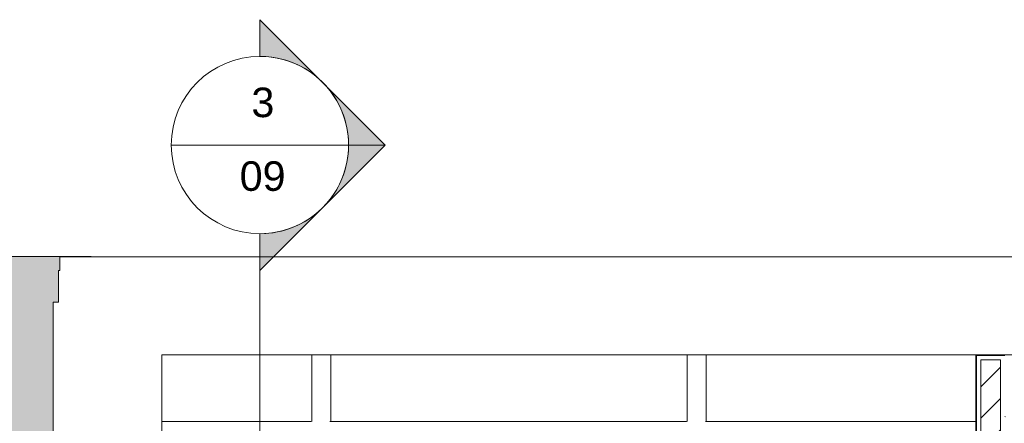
# Model space of a CAD drawing. Header units: metres. Extents: x 1.7 to 42.3, y -72.9 to -47.6.
# Tile 120 of 216: x 4.8 to 9.8, y -51.4 to -49.4. Entities that reach past the tile are written whole.
import ezdxf

# ---------------------------------------------------------------- set-up
doc = ezdxf.new("R2010")
doc.units = ezdxf.units.M
for name, color, linetype, lineweight in [('A-FLOR', 7, 'Continuous', 18), ('A-FLOR-PATT', 7, 'Continuous', 18), ('A-WALL', 7, 'Continuous', 18), ('A-WALL-PATT', 7, 'Continuous', 18), ('G-ANNO-SYMB', 7, 'Continuous', 9)]:
    doc.layers.add(name, color=color, linetype=linetype, lineweight=lineweight)
doc.styles.add('Arial', font='arial.ttf', dxfattribs={"height": 0.1499999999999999})
pattern_1 = [(49.99999999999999, (21.555, -62.9), (0.5465545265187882, -0.04781508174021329), [0.05715, -0.62865]), (355, (21.555, -62.9), (-0.1057276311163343, 0.5731658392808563), [0.04572, -0.50292]), (100.451, (21.601, -62.904), (0.440827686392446, 0.5253490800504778), [0.04857, -0.53427]), (46.184, (21.555, -62.748), (0.8132373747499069, -0.1261291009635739), [0.08573, -0.9429799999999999]), (96.636, (21.623, -62.758), (0.7122119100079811, 0.7422871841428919), [0.07286000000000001, -0.8014100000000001]), (351.184, (21.555, -62.748), (0.7122166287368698, 0.7422739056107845), [0.06858, -0.75438]), (21, (21.631, -62.786), (0.4548461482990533, -0.3067949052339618), [0.05715, -0.62865]), (326, (21.631, -62.786), (0.1854048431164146, 0.5525599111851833), [0.04572, -0.50292]), (71.45100000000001, (21.669, -62.81100000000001), (0.6402508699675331, 0.2457631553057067), [0.04857, -0.53427]), (37.50000000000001, (21.555, -62.9), (0.009260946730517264, 0.2536671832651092), [0.02515, -0.47168, 0.02515, -0.48539, -0.5048199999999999]), (37.50000000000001, (21.555, -62.9), (0.009260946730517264, 0.2536671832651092), [-1.007, 0.02515, -0.47968]), (7.499999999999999, (21.555, -62.9), (0.2004558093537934, 0.3005459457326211), [0.02515, -0.26594, 0.02515, -0.46025, -0.1924]), (7.499999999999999, (21.555, -62.9), (0.2004558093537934, 0.3005459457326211), [-0.7764800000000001, 0.02515, -0.16726]), (327.5, (21.385, -62.9), (0.4067681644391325, -0.01718819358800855), [0.02515, -0.16535, 0.02515, -0.56921, -0.78867]), (327.5, (21.385, -62.9), (0.4067681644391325, -0.01718819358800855), [-0.78486, 0.02515, -0.76352]), (317.5, (21.309, -62.9), (0.4443831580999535, 0.07627942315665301), [0.02515, -0.2225, 0.02515, -0.36957, -0.56007]), (317.5, (21.309, -62.9), (0.4443831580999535, 0.07627942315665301), [-0.64237, 0.02515, -0.53492])]

# ---------------------------------------------------------------- blocks, each defined once
blk = doc.blocks.new('Paredes 15 - Paredes 6-6874455-2PAV - FRIGORÍFICA')
at = {"layer": 'A-WALL', "color": 253, "true_color": 0xaaaaaa}
for p, q in [((4.999824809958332, -50.57336782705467), (5.000047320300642, -50.64298575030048)), ((16.84070984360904, -50.5733678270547), (4.999824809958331, -50.57336782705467)), ((5.000047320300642, -50.64298575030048), (4.992689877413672, -50.64298575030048)), ((4.992689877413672, -50.64298575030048), (4.992689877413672, -50.80298575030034)), ((4.992689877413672, -50.80298575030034), (4.966331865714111, -50.80298575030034)), ((4.966331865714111, -50.80298575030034), (4.966331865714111, -51.96798575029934)), ((5.517339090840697, -51.96798575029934), (5.517339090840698, -51.07156346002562)), ((5.517339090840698, -51.07156346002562), (11.20867340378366, -51.07156346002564))]:
    blk.add_line(p, q, dxfattribs=at)
blk = doc.blocks.new('4 GRE - ESCOLA DE CINEMA E AUDIOVISUAL CINE REX R07_rvt-1-2PAV - FRIGORÍFICA')
at = {"layer": 'A-FLOR-PATT', "true_color": 0xeff0f0}
h = blk.add_hatch(dxfattribs=at)
h.set_pattern_fill('FP_1', style=0, pattern_type=2)
h.set_pattern_definition(pattern_1)
h.paths.add_polyline_path([(4.966332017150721, -71.94138975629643), (4.966332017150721, -70.93443871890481), (5.01867355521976, -70.93443871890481), (5.01867355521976, -70.87741243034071), (4.909744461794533, -70.7684833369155), (5.018673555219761, -70.65955424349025), (5.018673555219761, -70.64787918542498), (4.90764366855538, -70.53684929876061), (5.018673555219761, -70.42581941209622), (5.018673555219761, -70.41414435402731), (4.90764366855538, -70.30311446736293), (5.018673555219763, -70.19208458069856), (5.018673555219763, -70.1804095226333), (4.90764366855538, -70.0693796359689), (5.018673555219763, -69.95834974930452), (5.018673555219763, -69.94667469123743), (4.907643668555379, -69.83564480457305), (5.018673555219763, -69.72461491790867), (5.018673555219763, -69.7129398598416), (4.907643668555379, -69.6019099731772), (5.018673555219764, -69.49088008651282), (5.018673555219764, -69.47920502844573), (4.907643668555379, -69.36817514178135), (5.018673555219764, -69.25714525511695), (5.018673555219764, -69.24547019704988), (4.907643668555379, -69.13444031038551), (5.018673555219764, -69.02341042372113), (5.018673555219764, -69.00137385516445), (4.966332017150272, -69.00137385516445), (4.966332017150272, -67.83916058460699), (5.018673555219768, -67.83842525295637), (5.018673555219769, -66.77194903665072), (5.008122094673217, -66.77194903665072), (4.931329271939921, -66.69515621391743), (5.018673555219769, -66.6078119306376), (5.018673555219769, -66.5487656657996), (4.931329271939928, -66.46142138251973), (5.018673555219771, -66.37407709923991), (5.018673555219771, -66.31503083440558), (4.931329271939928, -66.22768655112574), (5.018673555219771, -66.1403422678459), (5.018673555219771, -66.08549758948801), (4.931329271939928, -65.99815330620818), (5.018673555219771, -65.91080902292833), (5.018673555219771, -65.84756117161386), (4.931329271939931, -65.76021688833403), (5.018673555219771, -65.67287260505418), (5.018673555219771, -65.61802792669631), (4.931329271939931, -65.53068364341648), (5.018673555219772, -65.44333936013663), (5.018673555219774, -63.90770982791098), (4.967339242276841, -63.90770982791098), (4.967339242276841, -63.81150894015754), (4.844015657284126, -63.81144797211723), (4.844015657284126, -63.7102502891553), (4.717339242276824, -63.71017486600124), (4.717339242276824, -63.16028985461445), (4.814239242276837, -63.16025028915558), (4.814239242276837, -63.06194224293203), (4.905793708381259, -63.06194224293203), (4.905793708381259, -62.06230075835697), (4.925793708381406, -62.06230075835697), (4.925793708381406, -63.06194224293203), (5.008673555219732, -63.06194224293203), (5.008673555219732, -62.14944202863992), (5.018673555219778, -62.14944202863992), (5.018673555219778, -62.06194224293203), (4.717339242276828, -62.06194224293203), (4.717339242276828, -61.87154163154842), (4.867339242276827, -61.87154163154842), (4.867339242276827, -61.69154163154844), (4.717339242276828, -61.69154163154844), (4.717339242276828, -61.51454163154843), (4.850339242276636, -61.51454163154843), (4.850339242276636, -61.33154163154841), (4.717339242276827, -61.33154163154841), (4.717339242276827, -61.15154163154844), (4.867339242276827, -61.15154163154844), (4.867339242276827, -60.97154163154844), (4.717339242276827, -60.97154163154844), (4.717339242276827, -60.79154163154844), (4.867339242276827, -60.79154163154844), (4.867339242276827, -60.61154163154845), (4.717339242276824, -60.61154163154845), (4.717339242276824, -60.42154163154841), (4.905793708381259, -60.42154163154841), (4.905793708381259, -59.42154163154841), (4.814249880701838, -59.42154163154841), (4.814249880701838, -59.32217542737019), (4.717339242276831, -59.32217542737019), (4.717339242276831, -58.77154163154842), (4.844015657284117, -58.77154163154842), (4.844015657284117, -58.67154163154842), (4.967339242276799, -58.67154163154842), (4.967339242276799, -58.57154163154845), (5.018673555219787, -58.57154163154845), (5.018673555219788, -57.38161283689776), (4.957987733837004, -57.32092701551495), (5.018673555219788, -57.26024119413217), (5.018673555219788, -57.14787800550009), (4.957987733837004, -57.08719218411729), (5.01867355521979, -57.02650636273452), (5.01867355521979, -56.91414317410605), (4.957987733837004, -56.85345735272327), (5.01867355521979, -56.79277153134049), (5.01867355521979, -56.6846099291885), (4.957987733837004, -56.62392410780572), (5.01867355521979, -56.56323828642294), (5.01867355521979, -56.44667351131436), (4.957987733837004, -56.38598768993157), (5.018673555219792, -56.32530186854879), (5.018673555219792, -56.21714026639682), (4.957987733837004, -56.15645444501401), (5.018673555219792, -56.09576862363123), (5.018673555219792, -56.04569234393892), (5.008673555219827, -56.04569234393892), (5.008673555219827, -54.83796392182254), (4.966332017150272, -54.83796392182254), (4.966332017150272, -53.52827838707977), (4.915144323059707, -53.52796392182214), (4.993625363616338, -53.44948288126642), (4.876757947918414, -53.3326154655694), (4.993625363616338, -53.21574804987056), (4.876757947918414, -53.09888063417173), (4.993625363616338, -52.98201321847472), (4.876757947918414, -52.8651458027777), (4.993625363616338, -52.74827838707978), (4.876757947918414, -52.63141097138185), (4.993625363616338, -52.51454355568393), (4.876757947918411, -52.397676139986), (4.993625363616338, -52.28080872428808), (4.876757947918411, -52.16394130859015), (4.993625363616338, -52.04707389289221), (4.914829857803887, -51.96827838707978), (4.966332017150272, -51.96796392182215), (4.966332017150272, -50.80296392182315), (4.992690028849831, -50.80296392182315), (4.992690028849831, -50.64296392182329), (5.000047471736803, -50.64296392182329), (4.999824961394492, -50.57334599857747), (5.158997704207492, -50.57334599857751), (5.158997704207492, -50.57098914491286), (1.747339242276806, -50.57098914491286), (1.747339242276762, -71.9413897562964), (4.909744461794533, -71.94138975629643)])
h.paths.add_polyline_path([(4.925793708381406, -60.42154163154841), (5.008673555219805, -60.42154163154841), (5.008673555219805, -59.42405959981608), (5.018673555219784, -59.42405959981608), (5.018673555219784, -59.42154163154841), (4.925793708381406, -59.42154163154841), (4.925793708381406, -60.37154163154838)])
at = {"layer": 'A-FLOR-PATT', "true_color": 0xededed}
h = blk.add_hatch(dxfattribs=at)
h.set_pattern_fill('FP_3', style=0, pattern_type=2)
h.set_pattern_definition([(90, (21.612, -62.843), (-1.905, 1.905), [0.381, -1.524]), (0, (21.612, -62.462), (1.905, 1.905), [1.81, -0.09525]), (270, (23.422, -62.462), (1.905, -1.905), [0.381, -1.524]), (180, (23.422, -62.843), (-1.905, -1.905), [1.81, -0.09525]), (0, (21.555, -62.367), (1.905, 1.905), [0.9144, -0.9906]), (90, (22.469, -62.367), (-1.905, 1.905), [0.381, -1.524]), (180, (22.469, -61.986), (-1.905, -1.905), [0.9144, -0.9906]), (180, (23.46, -62.367), (-1.905, -1.905), [0.89535, -1.01]), (90, (22.565, -62.367), (-1.905, 1.905), [0.381, -1.524]), (0, (22.565, -61.986), (1.905, 1.905), [0.89535, -1.01]), (0, (21.593, -61.89), (1.905, 1.905), [1.829, -0.0762]), (90, (23.422, -61.89), (-1.905, 1.905), [0.381, -1.524]), (180, (23.422, -61.50899999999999), (-1.905, -1.905), [1.81, -0.09525]), (267.138, (21.612, -61.50899999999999), (1.90474424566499, 36.19504142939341), [0.38148, -37.766]), (90, (22.565, -61.41399999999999), (-1.905, 1.905), [0.381, -1.524]), (180, (23.46, -61.41399999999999), (-1.905, -1.905), [0.89535, -1.01]), (90, (22.469, -61.41399999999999), (-1.905, 1.905), [0.381, -1.524]), (0, (21.555, -61.41399999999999), (1.905, 1.905), [0.9144, -0.9906]), (0, (22.565, -61.033), (1.905, 1.905), [0.89535, -1.01]), (180, (22.469, -61.033), (-1.905, -1.905), [0.9144, -0.9906])])
h.paths.add_polyline_path([(10.34698027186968, -54.36544595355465), (11.39978762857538, -54.36544595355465), (11.39978762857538, -54.34154163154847), (11.73959770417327, -54.34154163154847), (11.74032107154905, -54.19690728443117), (11.94032107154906, -54.19692227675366), (11.94032107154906, -54.34154163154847), (15.34399770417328, -54.34154163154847), (15.34399770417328, -54.19690728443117), (15.54532107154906, -54.19692227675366), (15.54532107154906, -54.34154163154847), (18.85850015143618, -54.34154163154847), (18.85850015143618, -54.19690728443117), (18.90848821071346, -54.19690728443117), (18.90848821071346, -54.17544595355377), (18.93848821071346, -54.17544595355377), (18.93848821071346, -54.16544595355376), (19.05848821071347, -54.16544595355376), (19.05848821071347, -53.32544595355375), (18.93848821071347, -53.32544595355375), (18.93848821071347, -53.31544595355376), (18.90848821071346, -53.31544595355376), (18.90848821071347, -53.09342525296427), (14.97848821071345, -53.09342525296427), (14.97848821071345, -52.97342525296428), (14.98848821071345, -52.97342525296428), (14.98848821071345, -52.94342525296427), (14.12848821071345, -52.94342525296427), (14.12848821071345, -52.97342525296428), (14.13848821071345, -52.97342525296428), (14.13848821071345, -53.09342525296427), (13.68399770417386, -53.09342525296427), (13.68399770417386, -52.97342525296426), (13.69399770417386, -52.97342525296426), (13.69399770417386, -52.94342525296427), (12.83399770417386, -52.94342525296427), (12.83399770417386, -52.97342525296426), (12.84399770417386, -52.97342525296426), (12.84399770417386, -53.09342525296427), (9.799787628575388, -53.09342525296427), (9.799787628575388, -53.35842525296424), (9.679787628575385, -53.35842525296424), (9.679787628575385, -53.34842525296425), (9.649787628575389, -53.34842525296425), (9.649787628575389, -51.07154163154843), (5.51733924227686, -51.07154163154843), (5.51733924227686, -54.34154163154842), (9.649787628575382, -54.34154163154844), (9.649787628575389, -54.20842525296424), (9.679787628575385, -54.20842525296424), (9.679787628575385, -54.19842525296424), (9.799787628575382, -54.19842525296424), (9.799787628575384, -54.36544595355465)])
h.paths.add_polyline_path([(9.663255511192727, -53.41342525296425), (9.649787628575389, -53.41342525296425), (9.649787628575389, -53.35842525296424), (9.663255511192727, -53.35842525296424)])
h.paths.add_polyline_path([(7.412089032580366, -53.3193834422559), (7.134489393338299, -53.3193834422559), (7.124136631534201, -53.31802047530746), (7.114489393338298, -53.31402445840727), (7.106205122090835, -53.30766771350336), (7.099848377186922, -53.29938344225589), (7.095852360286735, -53.28973620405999), (7.094489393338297, -53.2793834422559), (7.094489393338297, -52.4093834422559), (7.095852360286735, -52.39903068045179), (7.099848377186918, -52.3893834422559), (7.106205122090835, -52.38109917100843), (7.114489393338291, -52.37474242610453), (7.124136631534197, -52.37074640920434), (7.134489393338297, -52.3693834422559), (8.004489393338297, -52.3693834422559), (8.0148421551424, -52.37074640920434), (8.024489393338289, -52.37474242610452), (8.03277366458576, -52.38109917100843), (8.039130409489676, -52.3893834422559), (8.043126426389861, -52.39903068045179), (8.044489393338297, -52.4093834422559), (8.044489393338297, -53.2793834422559), (8.043126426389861, -53.28973620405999), (8.039130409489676, -53.29938344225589), (8.032773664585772, -53.30766771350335), (8.024489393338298, -53.31402445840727), (8.014842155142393, -53.31802047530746), (8.004489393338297, -53.3193834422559), (7.738188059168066, -53.3193834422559)])
h.paths.add_polyline_path([(8.56033487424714, -52.47770567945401), (8.473732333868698, -52.32770567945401), (8.646937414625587, -52.32770567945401), (8.595395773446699, -52.41697842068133)])
at = {"layer": 'A-WALL-PATT', "true_color": 0xd4d4d4}
h = blk.add_hatch(dxfattribs=at)
h.set_pattern_fill('FP_1', color=254, style=0, pattern_type=2)
h.set_pattern_definition(pattern_1)
h.paths.add_polyline_path([(9.649787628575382, -54.34154163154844), (9.652287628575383, -54.34154163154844), (9.652287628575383, -54.23092525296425), (9.724787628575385, -54.23092525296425), (9.724787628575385, -54.22842525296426), (9.649787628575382, -54.22842525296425)])
h.paths.add_polyline_path([(9.724787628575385, -53.32842525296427), (9.724787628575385, -53.32592525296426), (9.652287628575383, -53.32592525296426), (9.65228762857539, -51.07154163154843), (9.649787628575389, -51.07154163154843), (9.649787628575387, -53.32842525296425), (9.694782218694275, -53.32842525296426)])
h = blk.add_hatch(dxfattribs=at)
h.set_pattern_fill('FP_1', color=254, style=0, pattern_type=2)
h.set_pattern_definition(pattern_1)
h.paths.add_polyline_path([(9.799787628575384, -54.34154163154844), (9.799787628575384, -54.22842525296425), (9.724787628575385, -54.22842525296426), (9.724787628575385, -54.23092525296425), (9.797287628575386, -54.23092525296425), (9.797287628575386, -54.34154163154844)])
h.paths.add_polyline_path([(9.724787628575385, -53.32842525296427), (9.799787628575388, -53.32842525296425), (9.799787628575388, -53.09092525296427), (9.797287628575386, -53.09092525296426), (9.797287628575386, -53.32592525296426), (9.724787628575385, -53.32592525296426)])
h.paths.add_polyline_path([(9.797287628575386, -52.94592525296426), (9.799787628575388, -52.94592525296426), (9.799787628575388, -52.94192525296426), (9.797287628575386, -52.94192525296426)])
h.paths.add_polyline_path([(9.797287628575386, -52.93342525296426), (9.799787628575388, -52.93342525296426), (9.799787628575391, -51.07154163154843), (9.65228762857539, -51.07154163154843), (9.65228762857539, -51.07404163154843), (9.79728762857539, -51.07404163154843), (9.797287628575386, -52.87930576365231)])
h = blk.add_hatch(dxfattribs=at)
h.set_pattern_fill('FP_2', color=254, style=0, pattern_type=2)
h.set_pattern_definition([(45, (21.555, -62.9), (-0.0795495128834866, 0.0795495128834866), [])])
h.paths.add_polyline_path([(9.674787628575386, -54.36654163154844), (9.774787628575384, -54.36654163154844), (9.774787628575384, -54.25342525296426), (9.674787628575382, -54.25342525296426), (9.674787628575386, -54.34404163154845)])
h.paths.add_polyline_path([(9.674787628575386, -53.30342525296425), (9.774787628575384, -53.30342525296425), (9.774787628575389, -51.09654163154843), (9.67478762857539, -51.09654163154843), (9.674787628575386, -52.56809268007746)])
at = {"layer": 'A-FLOR', "color": 253, "true_color": 0xaaaaaa}
for p, q in [((5.158997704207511, -50.57098914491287), (1.74733924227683, -50.57098914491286)), ((5.158997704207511, -50.57334599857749), (5.158997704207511, -50.57098914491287))]:
    blk.add_line(p, q, dxfattribs=at)
at = {"layer": 'A-WALL', "color": 253, "true_color": 0xaaaaaa}
for p, q in [((9.652287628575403, -51.07154163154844), (9.649787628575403, -51.07154163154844)), ((9.649787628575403, -51.07154163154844), (9.6497876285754, -53.32842525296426)), ((9.797287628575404, -51.07154163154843), (9.652287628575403, -51.07154163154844)), ((9.652287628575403, -51.07404163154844), (9.6522876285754, -53.32592525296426)), ((9.674787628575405, -51.07404163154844), (9.652287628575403, -51.07404163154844)), ((9.774787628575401, -51.07404163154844), (9.674787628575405, -51.07404163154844)), ((9.797287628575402, -51.07404163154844), (9.774787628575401, -51.07404163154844)), ((9.674787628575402, -51.09654163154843), (9.674787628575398, -53.30342525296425)), ((9.774787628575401, -51.09654163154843), (9.674787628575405, -51.09654163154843)), ((9.7747876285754, -52.93492525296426), (9.774787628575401, -51.09654163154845))]:
    blk.add_line(p, q, dxfattribs=at)
at = {"layer": 'A-WALL', "color": 253, "lineweight": 18, "true_color": 0xaaaaaa}
blk.add_blockref('Paredes 15 - Paredes 6-6874455-2PAV - FRIGORÍFICA', (1.514361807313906e-07, 2.182847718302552e-05), dxfattribs=at)
blk = doc.blocks.new('Corte - M_Cabeça do corte - Preenchido-1049-2PAV - FRIGORÍFICA')
at = {"layer": 'G-ANNO-SYMB'}
h = blk.add_hatch(color=256, dxfattribs=at)
edge = h.paths.add_edge_path()
edge.add_line((-0.005999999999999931, 0.008485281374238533), (-0.005999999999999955, 0.006000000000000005))
edge.add_arc((-0.005999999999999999, -3.172462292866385e-18), 0.006000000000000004, 89.9999999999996, 134.9999999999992)
edge.add_line((-0.01024264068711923, 0.004242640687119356), (-0.005999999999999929, 0.008485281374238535))
h = blk.add_hatch(color=256, dxfattribs=at)
edge = h.paths.add_edge_path()
edge.add_line((-0.005999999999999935, 0.008485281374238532), (-0.001757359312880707, 0.004242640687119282))
edge.add_arc((-0.006000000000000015, -6.34492458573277e-18), 0.006000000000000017, 45.00000000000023, 89.99999999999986)
edge.add_line((-0.005999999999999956, 0.006000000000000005), (-0.005999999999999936, 0.008485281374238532))
h = blk.add_hatch(color=256, dxfattribs=at)
edge = h.paths.add_edge_path()
edge.add_line((-0.01448528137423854, 1.443470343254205e-16), (-0.01024264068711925, 0.004242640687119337))
edge.add_arc((-0.006000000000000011, 7.931155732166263e-19), 0.005999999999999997, 134.9999999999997, 179.9999999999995)
edge.add_line((-0.01200000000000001, 1.021200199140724e-16), (-0.01448528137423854, 1.443470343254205e-16))
h = blk.add_hatch(color=256, dxfattribs=at)
edge = h.paths.add_edge_path()
edge.add_line((0.002485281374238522, 0), (0, 0))
edge.add_arc((-0.006000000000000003, 1.586231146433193e-18), 0.006000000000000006, 359.9999999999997, 404.9999999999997)
edge.add_line((-0.001757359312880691, 0.004242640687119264), (0.002485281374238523, 0))
for p, q in [((-0.006, 0.008485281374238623), (-0.01448528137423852, -2.114974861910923e-18)), ((-0.005999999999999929, 0.008485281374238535), (-0.01024264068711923, 0.004242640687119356)), ((-0.006, 0.008485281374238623), (0.002485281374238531, -7.402412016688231e-18)), ((-0.005999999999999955, 0.006000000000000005), (-0.005999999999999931, 0.008485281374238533)), ((-0.005999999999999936, 0.008485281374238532), (-0.005999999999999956, 0.006000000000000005)), ((-0.001757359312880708, 0.004242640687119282), (-0.005999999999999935, 0.008485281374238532)), ((-0.01024264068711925, 0.004242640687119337), (-0.01448528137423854, 1.443470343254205e-16)), ((0.002485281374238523, 0), (-0.001757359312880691, 0.004242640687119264)), ((-0.01448528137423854, 1.443470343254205e-16), (-0.01200000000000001, 1.021200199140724e-16)), ((0, 0), (0.002485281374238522, 0)), ((-0.01200000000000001, -4.442212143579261e-19), (-0.01448528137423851, -4.442212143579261e-19)), ((-1.057487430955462e-18, -8.754567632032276e-18), (0.002485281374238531, -8.754567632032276e-18))]:
    blk.add_line(p, q, dxfattribs=at)
for centre, radius, start, end in [((-0.006000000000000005, 1.657135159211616e-18), 0.00600000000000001, 359.9999999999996, 179.9999999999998), ((-0.005999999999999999, -3.172462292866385e-18), 0.006000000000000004, 89.9999999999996, 134.9999999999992), ((-0.006000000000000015, -6.34492458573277e-18), 0.006000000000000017, 45.00000000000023, 89.99999999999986), ((-0.006000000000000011, 7.931155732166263e-19), 0.005999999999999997, 134.9999999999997, 179.9999999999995), ((-0.006000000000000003, 1.586231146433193e-18), 0.006000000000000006, 359.9999999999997, 44.99999999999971), ((-0.006000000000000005, 1.952398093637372e-17), 0.006000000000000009, 179.9999999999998, 359.9999999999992)]:
    blk.add_arc(centre, radius, start, end, dxfattribs=at)

msp = doc.modelspace()

# ---------------------------------------------------------------- linework, layer by layer
at = {"layer": 'G-ANNO-SYMB'}
for p, q in [((5.565771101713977, -50.00606500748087), (6.465771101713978, -50.00606500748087)), ((6.015771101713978, -50.45606500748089), (6.01577110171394, -72.71601354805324))]:
    msp.add_line(p, q, dxfattribs=at)

# ---------------------------------------------------------------- block references
at = {"lineweight": 5}
msp.add_blockref('4 GRE - ESCOLA DE CINEMA E AUDIOVISUAL CINE REX R07_rvt-1-2PAV - FRIGORÍFICA', (0, 0), dxfattribs=at)
at = {"layer": 'G-ANNO-SYMB', "xscale": 74.99999999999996, "yscale": 74.99999999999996, "zscale": 74.99999999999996, "rotation": 269.9999999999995}
msp.add_blockref('Corte - M_Cabeça do corte - Preenchido-1049-2PAV - FRIGORÍFICA', (6.015771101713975, -50.45606500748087), dxfattribs=at)

# ---------------------------------------------------------------- texts
at = {"layer": 'G-ANNO-SYMB', "char_height": 0.1499999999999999, "attachment_point": 1, "style": 'Arial'}
for s, insert, width in [('3', (5.972452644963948, -49.71437673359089), 0.1443037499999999), ('09', (5.912827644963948, -50.08855058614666), 0.2886074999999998)]:
    msp.add_mtext(s, dxfattribs=dict(at, insert=insert, width=width))

doc.saveas('drawing.dxf')
